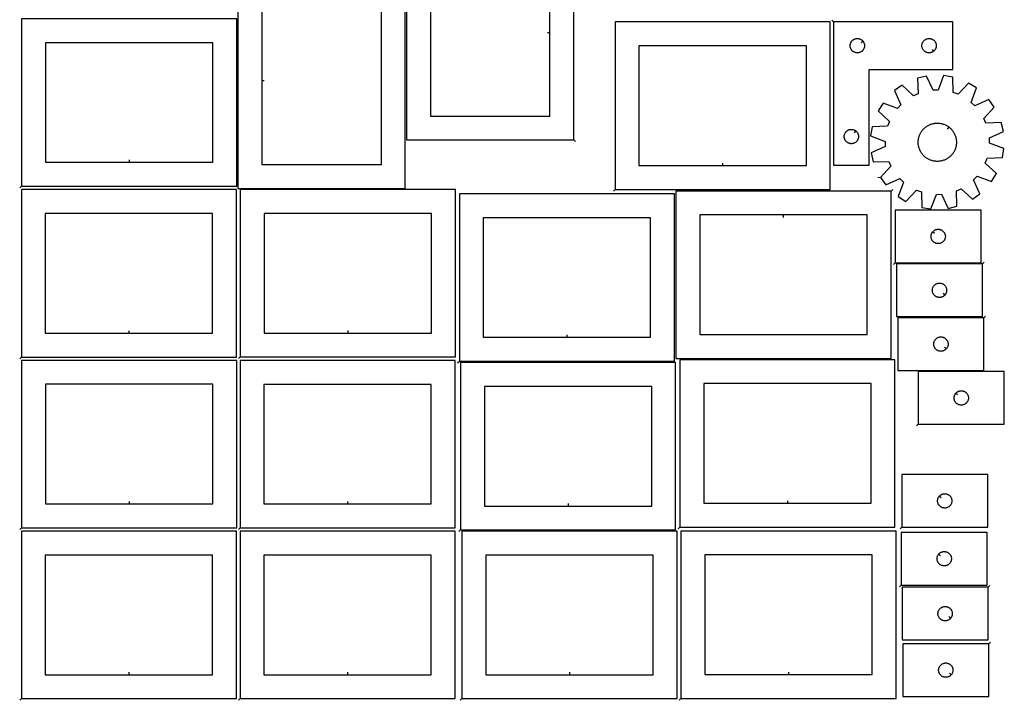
# Model space of a CAD drawing. Header units: millimetres. Extents: x 7 to 1243, y 8 to 2493.
# Tile 1 of 3: x 8 to 1243, y 8 to 862. Entities that reach past the tile are written whole.
import ezdxf

# ---------------------------------------------------------------- set-up
doc = ezdxf.new("R2010")
doc.units = ezdxf.units.MM
doc.layers.add('CUT', color=7, linetype='CONTINUOUS', true_color=0x000000)
doc.layers.add('LEADIN', color=1, linetype='CONTINUOUS', true_color=0xff0000)

msp = doc.modelspace()

# ---------------------------------------------------------------- linework, layer by layer
at = {"layer": 'CUT'}
for points in [[(703.331557, 711.102083), (703.331557, 981.102083), (493.331557, 981.102083), (493.331557, 711.102083)], [(673.331557, 846.102083), (673.331557, 951.102083), (523.331557, 951.102083), (523.331557, 741.102083), (673.331557, 741.102083)], [(281.796114, 920.372643), (281.796114, 650.372643), (491.796114, 650.372643), (491.796114, 920.372643)], [(311.796114, 785.372643), (311.796114, 680.372643), (461.796114, 680.372643), (461.796114, 890.372643), (311.796114, 890.372643)], [(10.276703, 653.127426), (280.276703, 653.127426), (280.276703, 863.127426), (10.276703, 863.127426)], [(755.040069, 649.128464), (1025.040069, 649.128464), (1025.040069, 859.128464), (755.040069, 859.128464)], [(1029.042286, 859.391209), (1029.042286, 679.391209), (1074.042286, 679.391209), (1074.042286, 799.391209), (1179.042286, 799.391209), (1179.042286, 859.391209)], [(145.276703, 683.127426), (250.276703, 683.127426), (250.276703, 833.127426), (40.276703, 833.127426), (40.276703, 683.127426)], [(890.040069, 679.128464), (995.040069, 679.128464), (995.040069, 829.128464), (785.040069, 829.128464), (785.040069, 679.128464)], [(1065.995656, 835.097692), (1066.182466, 834.870062), (1066.525513, 834.391341), (1066.836515, 833.891209), (1067.114141, 833.371807), (1067.357202, 832.83536), (1067.564658, 832.284164), (1067.735619, 831.720581), (1067.869354, 831.147022), (1067.96529, 830.565945), (1068.023017, 829.979837), (1068.042286, 829.391209), (1068.023017, 828.802581), (1067.96529, 828.216474), (1067.869354, 827.635396), (1067.735619, 827.061838), (1067.564658, 826.498254), (1067.357202, 825.947058), (1067.114141, 825.410611), (1066.836515, 824.891209), (1066.525513, 824.391077), (1066.182466, 823.912356), (1065.808845, 823.457097), (1065.406247, 823.027248), (1064.976399, 822.624651), (1064.521139, 822.251029), (1064.042418, 821.907983), (1063.542286, 821.596981), (1063.022885, 821.319355), (1062.486437, 821.076293), (1061.935242, 820.868838), (1061.371658, 820.697877), (1060.798099, 820.564142), (1060.217022, 820.468205), (1059.630915, 820.410479), (1059.042286, 820.391209), (1058.453658, 820.410479), (1057.867551, 820.468205), (1057.286473, 820.564142), (1056.712915, 820.697877), (1056.149331, 820.868838), (1055.598135, 821.076293), (1055.061688, 821.319355), (1054.542286, 821.596981), (1054.042154, 821.907983), (1053.563434, 822.251029), (1053.108174, 822.624651), (1052.678325, 823.027248), (1052.275728, 823.457097), (1051.902106, 823.912356), (1051.55906, 824.391077), (1051.248058, 824.891209), (1050.970432, 825.410611), (1050.727371, 825.947058), (1050.519915, 826.498254), (1050.348954, 827.061838), (1050.215219, 827.635396), (1050.119283, 828.216474), (1050.061556, 828.802581), (1050.042286, 829.391209), (1050.061556, 829.979837), (1050.119283, 830.565945), (1050.215219, 831.147022), (1050.348954, 831.720581), (1050.519915, 832.284164), (1050.727371, 832.83536), (1050.970432, 833.371807), (1051.248058, 833.891209), (1051.55906, 834.391341), (1051.902106, 834.870062), (1052.275728, 835.325322), (1052.678325, 835.75517), (1053.108174, 836.157767), (1053.563434, 836.531389), (1054.042154, 836.874436), (1054.542286, 837.185438), (1055.061688, 837.463064), (1055.598135, 837.706125), (1056.149331, 837.91358), (1056.712915, 838.084542), (1057.286473, 838.218277), (1057.867551, 838.314213), (1058.453658, 838.37194), (1059.042286, 838.391209), (1059.630915, 838.37194), (1060.217022, 838.314213), (1060.798099, 838.218277), (1061.371658, 838.084542), (1061.935242, 837.91358), (1062.486437, 837.706125), (1063.022885, 837.463064), (1063.542286, 837.185438), (1064.042418, 836.874436), (1064.521139, 836.531389), (1064.976399, 836.157767), (1065.406247, 835.75517), (1065.808845, 835.325322)], [(1154.748769, 822.43784), (1154.521139, 822.251029), (1154.042418, 821.907983), (1153.542286, 821.596981), (1153.022885, 821.319355), (1152.486437, 821.076293), (1151.935242, 820.868838), (1151.371658, 820.697877), (1150.798099, 820.564142), (1150.217022, 820.468205), (1149.630915, 820.410479), (1149.042286, 820.391209), (1148.453658, 820.410479), (1147.867551, 820.468205), (1147.286473, 820.564142), (1146.712915, 820.697877), (1146.149331, 820.868838), (1145.598135, 821.076293), (1145.061688, 821.319355), (1144.542286, 821.596981), (1144.042154, 821.907983), (1143.563434, 822.251029), (1143.108174, 822.624651), (1142.678325, 823.027248), (1142.275728, 823.457097), (1141.902106, 823.912356), (1141.55906, 824.391077), (1141.248058, 824.891209), (1140.970432, 825.410611), (1140.727371, 825.947058), (1140.519915, 826.498254), (1140.348954, 827.061838), (1140.215219, 827.635396), (1140.119283, 828.216474), (1140.061556, 828.802581), (1140.042286, 829.391209), (1140.061556, 829.979837), (1140.119283, 830.565945), (1140.215219, 831.147022), (1140.348954, 831.720581), (1140.519915, 832.284164), (1140.727371, 832.83536), (1140.970432, 833.371807), (1141.248058, 833.891209), (1141.55906, 834.391341), (1141.902106, 834.870062), (1142.275728, 835.325322), (1142.678325, 835.75517), (1143.108174, 836.157767), (1143.563434, 836.531389), (1144.042154, 836.874436), (1144.542286, 837.185438), (1145.061688, 837.463064), (1145.598135, 837.706125), (1146.149331, 837.91358), (1146.712915, 838.084542), (1147.286473, 838.218277), (1147.867551, 838.314213), (1148.453658, 838.37194), (1149.042286, 838.391209), (1149.630915, 838.37194), (1150.217022, 838.314213), (1150.798099, 838.218277), (1151.371658, 838.084542), (1151.935242, 837.91358), (1152.486437, 837.706125), (1153.022885, 837.463064), (1153.542286, 837.185438), (1154.042418, 836.874436), (1154.521139, 836.531389), (1154.976399, 836.157767), (1155.406247, 835.75517), (1155.808845, 835.325322), (1156.182466, 834.870062), (1156.525513, 834.391341), (1156.836515, 833.891209), (1157.114141, 833.371807), (1157.357202, 832.83536), (1157.564658, 832.284164), (1157.735619, 831.720581), (1157.869354, 831.147022), (1157.96529, 830.565945), (1158.023017, 829.979837), (1158.042286, 829.391209), (1158.023017, 828.802581), (1157.96529, 828.216474), (1157.869354, 827.635396), (1157.735619, 827.061838), (1157.564658, 826.498254), (1157.357202, 825.947058), (1157.114141, 825.410611), (1156.836515, 824.891209), (1156.525513, 824.391077), (1156.182466, 823.912356), (1155.808845, 823.457097), (1155.406247, 823.027248), (1154.976399, 822.624651)], [(1087.906412, 664.071651), (1094.628076, 654.6959), (1112.30302, 662.635596), (1116.996879, 658.241239), (1110.2381, 640.081908), (1120.036052, 633.992113), (1133.32718, 648.091344), (1139.345388, 645.82775), (1140.050366, 626.464242), (1151.432957, 624.587519), (1158.316816, 642.699805), (1164.743156, 642.911585), (1172.804564, 625.29182), (1184.038897, 627.913883), (1183.467482, 647.281792), (1189.323601, 649.936705), (1203.514163, 636.743132), (1212.889914, 643.464796), (1204.950217, 661.139739), (1209.344574, 665.833598), (1227.503906, 659.074819), (1233.593701, 668.872772), (1219.494469, 682.1639), (1221.758064, 688.182108), (1241.121572, 688.887086), (1242.998294, 700.269677), (1224.886009, 707.153536), (1224.674229, 713.579875), (1242.293994, 721.641283), (1239.671931, 732.875617), (1220.304022, 732.304202), (1217.649109, 738.160321), (1230.842682, 752.350883), (1224.121018, 761.726633), (1206.446074, 753.786937), (1201.752215, 758.181294), (1208.510994, 776.340626), (1198.713042, 782.430421), (1185.421914, 768.331189), (1179.403706, 770.594784), (1178.698728, 789.958291), (1167.316137, 791.835014), (1160.432278, 773.722728), (1154.005938, 773.510948), (1145.94453, 791.130713), (1134.710197, 788.50865), (1135.281612, 769.140741), (1129.425493, 766.485829), (1115.234931, 779.679401), (1105.85918, 772.957738), (1113.798877, 755.282794), (1109.40452, 750.588935), (1091.245188, 757.347714), (1085.155393, 747.549762), (1099.254624, 734.258633), (1096.99103, 728.240425), (1077.627522, 727.535448), (1075.750799, 716.152857), (1093.863085, 709.268997), (1094.074865, 702.842658), (1076.4551, 694.78125), (1079.077163, 683.546916), (1098.445072, 684.118331), (1101.099985, 678.262213)], [(1174.134916, 727.129296), (1174.520897, 726.828143), (1175.267648, 726.194852), (1175.987947, 725.531629), (1176.680594, 724.839578), (1177.344437, 724.11985), (1177.978372, 723.373645), (1178.581341, 722.602203), (1179.152343, 721.806809), (1179.690427, 720.988786), (1180.194697, 720.149497), (1180.664314, 719.290337), (1181.098497, 718.412738), (1181.496521, 717.518159), (1181.857727, 716.60809), (1182.181511, 715.684045), (1182.467335, 714.747562), (1182.714723, 713.8002), (1182.923264, 712.843536), (1183.092611, 711.879163), (1183.222481, 710.908684), (1183.312658, 709.933716), (1183.362993, 708.95588), (1183.373402, 707.976806), (1183.343866, 706.998122), (1183.274437, 706.021457), (1183.165228, 705.048436), (1183.016422, 704.08068), (1182.828266, 703.119799), (1182.601074, 702.167392), (1182.335224, 701.225045), (1182.031158, 700.294325), (1181.689383, 699.376782), (1181.310466, 698.473944), (1180.895039, 697.587312), (1180.443794, 696.718363), (1179.957481, 695.868543), (1179.436909, 695.039265), (1178.882946, 694.231912), (1178.296513, 693.447825), (1177.678586, 692.688311), (1177.030194, 691.954634), (1176.352416, 691.248013), (1175.64638, 690.569627), (1174.913261, 689.920603), (1174.154279, 689.302023), (1173.370698, 688.714915), (1172.563822, 688.160256), (1171.734994, 687.638971), (1170.885592, 687.151926), (1170.017032, 686.699932), (1169.130759, 686.283742), (1168.228247, 685.904048), (1167.310999, 685.561482), (1166.380541, 685.256615), (1165.438423, 684.989953), (1164.486212, 684.761941), (1163.525494, 684.572958), (1162.557866, 684.423318), (1161.58494, 684.313272), (1160.608335, 684.243001), (1159.629677, 684.212623), (1158.650594, 684.222188), (1157.672715, 684.271681), (1156.69767, 684.361019), (1155.72708, 684.490053), (1154.76256, 684.658569), (1153.805717, 684.866286), (1152.858143, 685.112858), (1151.921414, 685.397876), (1150.997091, 685.720864), (1150.086711, 686.081285), (1149.19179, 686.478539), (1148.313816, 686.911965), (1147.454253, 687.380842), (1146.614529, 687.884389), (1145.796044, 688.421768), (1145.000158, 688.992085), (1144.228197, 689.59439), (1143.481446, 690.227681), (1142.761147, 690.890905), (1142.0685, 691.582956), (1141.404656, 692.302683), (1140.770722, 693.048888), (1140.167753, 693.82033), (1139.59675, 694.615724), (1139.058667, 695.433747), (1138.554397, 696.273037), (1138.08478, 697.132196), (1137.650597, 698.009796), (1137.252572, 698.904374), (1136.891367, 699.814444), (1136.567583, 700.738489), (1136.281759, 701.674971), (1136.034371, 702.622333), (1135.82583, 703.578997), (1135.656483, 704.543371), (1135.526613, 705.513849), (1135.436436, 706.488818), (1135.386101, 707.466653), (1135.375692, 708.445727), (1135.405227, 709.424412), (1135.474657, 710.401077), (1135.583866, 711.374097), (1135.732672, 712.341853), (1135.920827, 713.302734), (1136.148019, 714.255141), (1136.41387, 715.197489), (1136.717936, 716.128208), (1137.059711, 717.045751), (1137.438628, 717.948589), (1137.854055, 718.835221), (1138.3053, 719.70417), (1138.791613, 720.553991), (1139.312185, 721.383268), (1139.866148, 722.190622), (1140.452581, 722.974708), (1141.070508, 723.734222), (1141.7189, 724.4679), (1142.396678, 725.17452), (1143.102714, 725.852906), (1143.835833, 726.50193), (1144.594814, 727.120511), (1145.378395, 727.707619), (1146.185272, 728.262277), (1147.0141, 728.783563), (1147.863501, 729.270607), (1148.732062, 729.722601), (1149.618335, 730.138791), (1150.520847, 730.518485), (1151.438095, 730.861051), (1152.368552, 731.165918), (1153.310671, 731.43258), (1154.262882, 731.660592), (1155.2236, 731.849575), (1156.191228, 731.999215), (1157.164154, 732.109262), (1158.140759, 732.179532), (1159.119417, 732.209911), (1160.0985, 732.200345), (1161.076378, 732.150852), (1162.051424, 732.061515), (1163.022014, 731.93248), (1163.986534, 731.763965), (1164.943377, 731.556248), (1165.890951, 731.309675), (1166.82768, 731.024658), (1167.752003, 730.70167), (1168.662383, 730.341249), (1169.557304, 729.943994), (1170.435278, 729.510568), (1171.294841, 729.041691), (1172.134565, 728.538144), (1172.95305, 728.000765), (1173.748936, 727.430448)], [(1057.248769, 722.344578), (1057.476399, 722.157767), (1057.906247, 721.75517), (1058.308845, 721.325322), (1058.682466, 720.870062), (1059.025513, 720.391341), (1059.336515, 719.891209), (1059.614141, 719.371807), (1059.857202, 718.83536), (1060.064658, 718.284164), (1060.235619, 717.720581), (1060.369354, 717.147022), (1060.46529, 716.565945), (1060.523017, 715.979837), (1060.542286, 715.391209), (1060.523017, 714.802581), (1060.46529, 714.216474), (1060.369354, 713.635396), (1060.235619, 713.061838), (1060.064658, 712.498254), (1059.857202, 711.947058), (1059.614141, 711.410611), (1059.336515, 710.891209), (1059.025513, 710.391077), (1058.682466, 709.912356), (1058.308845, 709.457097), (1057.906247, 709.027248), (1057.476399, 708.624651), (1057.021139, 708.251029), (1056.542418, 707.907983), (1056.042286, 707.596981), (1055.522885, 707.319355), (1054.986437, 707.076293), (1054.435242, 706.868838), (1053.871658, 706.697877), (1053.298099, 706.564142), (1052.717022, 706.468205), (1052.130915, 706.410479), (1051.542286, 706.391209), (1050.953658, 706.410479), (1050.367551, 706.468205), (1049.786473, 706.564142), (1049.212915, 706.697877), (1048.649331, 706.868838), (1048.098135, 707.076293), (1047.561688, 707.319355), (1047.042286, 707.596981), (1046.542154, 707.907983), (1046.063434, 708.251029), (1045.608174, 708.624651), (1045.178325, 709.027248), (1044.775728, 709.457097), (1044.402106, 709.912356), (1044.05906, 710.391077), (1043.748058, 710.891209), (1043.470432, 711.410611), (1043.227371, 711.947058), (1043.019915, 712.498254), (1042.848954, 713.061838), (1042.715219, 713.635396), (1042.619283, 714.216474), (1042.561556, 714.802581), (1042.542286, 715.391209), (1042.561556, 715.979837), (1042.619283, 716.565945), (1042.715219, 717.147022), (1042.848954, 717.720581), (1043.019915, 718.284164), (1043.227371, 718.83536), (1043.470432, 719.371807), (1043.748058, 719.891209), (1044.05906, 720.391341), (1044.402106, 720.870062), (1044.775728, 721.325322), (1045.178325, 721.75517), (1045.608174, 722.157767), (1046.063434, 722.531389), (1046.542154, 722.874436), (1047.042286, 723.185438), (1047.561688, 723.463064), (1048.098135, 723.706125), (1048.649331, 723.91358), (1049.212915, 724.084542), (1049.786473, 724.218277), (1050.367551, 724.314213), (1050.953658, 724.37194), (1051.542286, 724.391209), (1052.130915, 724.37194), (1052.717022, 724.314213), (1053.298099, 724.218277), (1053.871658, 724.084542), (1054.435242, 723.91358), (1054.986437, 723.706125), (1055.522885, 723.463064), (1056.042286, 723.185438), (1056.542418, 722.874436), (1057.021139, 722.531389)], [(10.142425, 438.720261), (280.142425, 438.720261), (280.142425, 648.720261), (10.142425, 648.720261)], [(284.632293, 438.85173), (554.632293, 438.85173), (554.632293, 648.85173), (284.632293, 648.85173)], [(559.652984, 433.523483), (829.652984, 433.523483), (829.652984, 643.523483), (559.652984, 643.523483)], [(1101.336999, 646.945885), (831.336999, 646.945885), (831.336999, 436.945885), (1101.336999, 436.945885)], [(145.142425, 468.720261), (250.142425, 468.720261), (250.142425, 618.720261), (40.142425, 618.720261), (40.142425, 468.720261)], [(419.632293, 468.85173), (524.632293, 468.85173), (524.632293, 618.85173), (314.632293, 618.85173), (314.632293, 468.85173)], [(1106.472335, 557.043092), (1214.472335, 557.043092), (1214.472335, 623.043092), (1106.472335, 623.043092)], [(694.652984, 463.523483), (799.652984, 463.523483), (799.652984, 613.523483), (589.652984, 613.523483), (589.652984, 463.523483)], [(966.336999, 616.945885), (861.336999, 616.945885), (861.336999, 466.945885), (1071.336999, 466.945885), (1071.336999, 616.945885)], [(1153.518965, 595.749574), (1153.705776, 595.977204), (1154.108374, 596.407053), (1154.538222, 596.80965), (1154.993482, 597.183272), (1155.472203, 597.526318), (1155.972335, 597.83732), (1156.491736, 598.114946), (1157.028184, 598.358008), (1157.579379, 598.565463), (1158.142963, 598.736424), (1158.716522, 598.870159), (1159.297599, 598.966096), (1159.883706, 599.023822), (1160.472335, 599.043092), (1161.060963, 599.023822), (1161.64707, 598.966096), (1162.228148, 598.870159), (1162.801706, 598.736424), (1163.36529, 598.565463), (1163.916485, 598.358008), (1164.452933, 598.114946), (1164.972335, 597.83732), (1165.472467, 597.526318), (1165.951187, 597.183272), (1166.406447, 596.80965), (1166.836296, 596.407053), (1167.238893, 595.977204), (1167.612515, 595.521945), (1167.955561, 595.043224), (1168.266563, 594.543092), (1168.544189, 594.02369), (1168.78725, 593.487243), (1168.994706, 592.936047), (1169.165667, 592.372463), (1169.299402, 591.798905), (1169.395338, 591.217828), (1169.453065, 590.63172), (1169.472335, 590.043092), (1169.453065, 589.454464), (1169.395338, 588.868356), (1169.299402, 588.287279), (1169.165667, 587.71372), (1168.994706, 587.150137), (1168.78725, 586.598941), (1168.544189, 586.062494), (1168.266563, 585.543092), (1167.955561, 585.04296), (1167.612515, 584.564239), (1167.238893, 584.108979), (1166.836296, 583.679131), (1166.406447, 583.276534), (1165.951187, 582.902912), (1165.472467, 582.559865), (1164.972335, 582.248863), (1164.452933, 581.971237), (1163.916485, 581.728176), (1163.36529, 581.520721), (1162.801706, 581.349759), (1162.228148, 581.216024), (1161.64707, 581.120088), (1161.060963, 581.062361), (1160.472335, 581.043092), (1159.883706, 581.062361), (1159.297599, 581.120088), (1158.716522, 581.216024), (1158.142963, 581.349759), (1157.579379, 581.520721), (1157.028184, 581.728176), (1156.491736, 581.971237), (1155.972335, 582.248863), (1155.472203, 582.559865), (1154.993482, 582.902912), (1154.538222, 583.276534), (1154.108374, 583.679131), (1153.705776, 584.108979), (1153.332155, 584.564239), (1152.989108, 585.04296), (1152.678106, 585.543092), (1152.40048, 586.062494), (1152.157419, 586.598941), (1151.949963, 587.150137), (1151.779002, 587.71372), (1151.645267, 588.287279), (1151.549331, 588.868356), (1151.491604, 589.454464), (1151.472335, 590.043092), (1151.491604, 590.63172), (1151.549331, 591.217828), (1151.645267, 591.798905), (1151.779002, 592.372463), (1151.949963, 592.936047), (1152.157419, 593.487243), (1152.40048, 594.02369), (1152.678106, 594.543092), (1152.989108, 595.043224), (1153.332155, 595.521945)], [(1216.122601, 555.471012), (1108.122601, 555.471012), (1108.122601, 489.471012), (1216.122601, 489.471012)], [(1169.07597, 516.76453), (1168.88916, 516.5369), (1168.486562, 516.107051), (1168.056714, 515.704454), (1167.601454, 515.330832), (1167.122733, 514.987786), (1166.622601, 514.676784), (1166.1032, 514.399158), (1165.566752, 514.156096), (1165.015557, 513.948641), (1164.451973, 513.77768), (1163.878414, 513.643945), (1163.297337, 513.548009), (1162.711229, 513.490282), (1162.122601, 513.471012), (1161.533973, 513.490282), (1160.947866, 513.548009), (1160.366788, 513.643945), (1159.79323, 513.77768), (1159.229646, 513.948641), (1158.67845, 514.156096), (1158.142003, 514.399158), (1157.622601, 514.676784), (1157.122469, 514.987786), (1156.643748, 515.330832), (1156.188489, 515.704454), (1155.75864, 516.107051), (1155.356043, 516.5369), (1154.982421, 516.992159), (1154.639375, 517.47088), (1154.328373, 517.971012), (1154.050747, 518.490414), (1153.807686, 519.026861), (1153.60023, 519.578057), (1153.429269, 520.141641), (1153.295534, 520.715199), (1153.199598, 521.296277), (1153.141871, 521.882384), (1153.122601, 522.471012), (1153.141871, 523.05964), (1153.199598, 523.645748), (1153.295534, 524.226825), (1153.429269, 524.800384), (1153.60023, 525.363967), (1153.807686, 525.915163), (1154.050747, 526.45161), (1154.328373, 526.971012), (1154.639375, 527.471144), (1154.982421, 527.949865), (1155.356043, 528.405125), (1155.75864, 528.834973), (1156.188489, 529.237571), (1156.643748, 529.611192), (1157.122469, 529.954239), (1157.622601, 530.265241), (1158.142003, 530.542867), (1158.67845, 530.785928), (1159.229646, 530.993383), (1159.79323, 531.164345), (1160.366788, 531.29808), (1160.947866, 531.394016), (1161.533973, 531.451743), (1162.122601, 531.471012), (1162.711229, 531.451743), (1163.297337, 531.394016), (1163.878414, 531.29808), (1164.451973, 531.164345), (1165.015557, 530.993383), (1165.566752, 530.785928), (1166.1032, 530.542867), (1166.622601, 530.265241), (1167.122733, 529.954239), (1167.601454, 529.611192), (1168.056714, 529.237571), (1168.486562, 528.834973), (1168.88916, 528.405125), (1169.262781, 527.949865), (1169.605828, 527.471144), (1169.91683, 526.971012), (1170.194456, 526.45161), (1170.437517, 525.915163), (1170.644972, 525.363967), (1170.815934, 524.800384), (1170.949669, 524.226825), (1171.045605, 523.645748), (1171.103332, 523.05964), (1171.122601, 522.471012), (1171.103332, 521.882384), (1171.045605, 521.296277), (1170.949669, 520.715199), (1170.815934, 520.141641), (1170.644972, 519.578057), (1170.437517, 519.026861), (1170.194456, 518.490414), (1169.91683, 517.971012), (1169.605828, 517.47088), (1169.262781, 516.992159)], [(1217.880864, 487.958012), (1109.880864, 487.958012), (1109.880864, 421.958012), (1217.880864, 421.958012)], [(1170.834233, 449.251529), (1170.647422, 449.023899), (1170.244825, 448.594051), (1169.814976, 448.191454), (1169.359717, 447.817832), (1168.880996, 447.474785), (1168.380864, 447.163783), (1167.861462, 446.886157), (1167.325015, 446.643096), (1166.773819, 446.435641), (1166.210235, 446.264679), (1165.636677, 446.130944), (1165.0556, 446.035008), (1164.469492, 445.977281), (1163.880864, 445.958012), (1163.292236, 445.977281), (1162.706128, 446.035008), (1162.125051, 446.130944), (1161.551493, 446.264679), (1160.987909, 446.435641), (1160.436713, 446.643096), (1159.900266, 446.886157), (1159.380864, 447.163783), (1158.880732, 447.474785), (1158.402011, 447.817832), (1157.946752, 448.191454), (1157.516903, 448.594051), (1157.114306, 449.023899), (1156.740684, 449.479159), (1156.397637, 449.95788), (1156.086635, 450.458012), (1155.809009, 450.977414), (1155.565948, 451.513861), (1155.358493, 452.065057), (1155.187532, 452.62864), (1155.053796, 453.202199), (1154.95786, 453.783276), (1154.900134, 454.369384), (1154.880864, 454.958012), (1154.900134, 455.54664), (1154.95786, 456.132748), (1155.053796, 456.713825), (1155.187532, 457.287383), (1155.358493, 457.850967), (1155.565948, 458.402163), (1155.809009, 458.93861), (1156.086635, 459.458012), (1156.397637, 459.958144), (1156.740684, 460.436865), (1157.114306, 460.892124), (1157.516903, 461.321973), (1157.946752, 461.72457), (1158.402011, 462.098192), (1158.880732, 462.441238), (1159.380864, 462.75224), (1159.900266, 463.029866), (1160.436713, 463.272928), (1160.987909, 463.480383), (1161.551493, 463.651344), (1162.125051, 463.785079), (1162.706128, 463.881016), (1163.292236, 463.938742), (1163.880864, 463.958012), (1164.469492, 463.938742), (1165.0556, 463.881016), (1165.636677, 463.785079), (1166.210235, 463.651344), (1166.773819, 463.480383), (1167.325015, 463.272928), (1167.861462, 463.029866), (1168.380864, 462.75224), (1168.880996, 462.441238), (1169.359717, 462.098192), (1169.814976, 461.72457), (1170.244825, 461.321973), (1170.647422, 460.892124), (1171.021044, 460.436865), (1171.36409, 459.958144), (1171.675093, 459.458012), (1171.952719, 458.93861), (1172.19578, 458.402163), (1172.403235, 457.850967), (1172.574196, 457.287383), (1172.707931, 456.713825), (1172.803868, 456.132748), (1172.861594, 455.54664), (1172.880864, 454.958012), (1172.861594, 454.369384), (1172.803868, 453.783276), (1172.707931, 453.202199), (1172.574196, 452.62864), (1172.403235, 452.065057), (1172.19578, 451.513861), (1171.952719, 450.977414), (1171.675093, 450.458012), (1171.36409, 449.95788), (1171.021044, 449.479159)], [(10.276703, 224.549545), (280.276703, 224.549545), (280.276703, 434.549545), (10.276703, 434.549545)], [(284.488311, 224.444565), (554.488311, 224.444565), (554.488311, 434.444565), (284.488311, 434.444565)], [(836.22351, 225.344162), (1106.22351, 225.344162), (1106.22351, 435.344162), (836.22351, 435.344162)], [(561.081939, 221.748825), (831.081939, 221.748825), (831.081939, 431.748825), (561.081939, 431.748825)], [(1135.436793, 354.394959), (1243.436793, 354.394959), (1243.436793, 420.394959), (1135.436793, 420.394959)], [(145.276703, 254.549545), (250.276703, 254.549545), (250.276703, 404.549545), (40.276703, 404.549545), (40.276703, 254.549545)], [(419.488311, 254.444565), (524.488311, 254.444565), (524.488311, 404.444565), (314.488311, 404.444565), (314.488311, 254.444565)], [(696.081939, 251.748825), (801.081939, 251.748825), (801.081939, 401.748825), (591.081939, 401.748825), (591.081939, 251.748825)], [(971.22351, 255.344162), (1076.22351, 255.344162), (1076.22351, 405.344162), (866.22351, 405.344162), (866.22351, 255.344162)], [(1182.483424, 393.101442), (1182.670235, 393.329072), (1183.072832, 393.75892), (1183.502681, 394.161518), (1183.95794, 394.53514), (1184.436661, 394.878186), (1184.936793, 395.189188), (1185.456195, 395.466814), (1185.992642, 395.709875), (1186.543838, 395.917331), (1187.107422, 396.088292), (1187.68098, 396.222027), (1188.262057, 396.317963), (1188.848165, 396.37569), (1189.436793, 396.394959), (1190.025421, 396.37569), (1190.611529, 396.317963), (1191.192606, 396.222027), (1191.766164, 396.088292), (1192.329748, 395.917331), (1192.880944, 395.709875), (1193.417391, 395.466814), (1193.936793, 395.189188), (1194.436925, 394.878186), (1194.915646, 394.53514), (1195.370905, 394.161518), (1195.800754, 393.75892), (1196.203351, 393.329072), (1196.576973, 392.873812), (1196.92002, 392.395092), (1197.231022, 391.894959), (1197.508648, 391.375558), (1197.751709, 390.83911), (1197.959164, 390.287915), (1198.130126, 389.724331), (1198.263861, 389.150772), (1198.359797, 388.569695), (1198.417523, 387.983588), (1198.436793, 387.394959), (1198.417523, 386.806331), (1198.359797, 386.220224), (1198.263861, 385.639147), (1198.130126, 385.065588), (1197.959164, 384.502004), (1197.751709, 383.950809), (1197.508648, 383.414361), (1197.231022, 382.894959), (1196.92002, 382.394827), (1196.576973, 381.916107), (1196.203351, 381.460847), (1195.800754, 381.030998), (1195.370905, 380.628401), (1194.915646, 380.254779), (1194.436925, 379.911733), (1193.936793, 379.600731), (1193.417391, 379.323105), (1192.880944, 379.080044), (1192.329748, 378.872588), (1191.766164, 378.701627), (1191.192606, 378.567892), (1190.611529, 378.471956), (1190.025421, 378.414229), (1189.436793, 378.394959), (1188.848165, 378.414229), (1188.262057, 378.471956), (1187.68098, 378.567892), (1187.107422, 378.701627), (1186.543838, 378.872588), (1185.992642, 379.080044), (1185.456195, 379.323105), (1184.936793, 379.600731), (1184.436661, 379.911733), (1183.95794, 380.254779), (1183.502681, 380.628401), (1183.072832, 381.030998), (1182.670235, 381.460847), (1182.296613, 381.916107), (1181.953567, 382.394827), (1181.642564, 382.894959), (1181.364938, 383.414361), (1181.121877, 383.950809), (1180.914422, 384.502004), (1180.743461, 385.065588), (1180.609726, 385.639147), (1180.513789, 386.220224), (1180.456063, 386.806331), (1180.436793, 387.394959), (1180.456063, 387.983588), (1180.513789, 388.569695), (1180.609726, 389.150772), (1180.743461, 389.724331), (1180.914422, 390.287915), (1181.121877, 390.83911), (1181.364938, 391.375558), (1181.642564, 391.894959), (1181.953567, 392.395092), (1182.296613, 392.873812)], [(1114.684508, 225.240586), (1222.684508, 225.240586), (1222.684508, 291.240586), (1114.684508, 291.240586)], [(1161.731139, 263.947069), (1161.91795, 264.174699), (1162.320547, 264.604547), (1162.750396, 265.007145), (1163.205655, 265.380766), (1163.684376, 265.723813), (1164.184508, 266.034815), (1164.70391, 266.312441), (1165.240357, 266.555502), (1165.791553, 266.762957), (1166.355137, 266.933919), (1166.928695, 267.067654), (1167.509772, 267.16359), (1168.09588, 267.221317), (1168.684508, 267.240586), (1169.273136, 267.221317), (1169.859244, 267.16359), (1170.440321, 267.067654), (1171.013879, 266.933919), (1171.577463, 266.762957), (1172.128659, 266.555502), (1172.665106, 266.312441), (1173.184508, 266.034815), (1173.68464, 265.723813), (1174.163361, 265.380766), (1174.61862, 265.007145), (1175.048469, 264.604547), (1175.451066, 264.174699), (1175.824688, 263.719439), (1176.167735, 263.240718), (1176.478737, 262.740586), (1176.756363, 262.221184), (1176.999424, 261.684737), (1177.206879, 261.133541), (1177.377841, 260.569958), (1177.511576, 259.996399), (1177.607512, 259.415322), (1177.665238, 258.829214), (1177.684508, 258.240586), (1177.665238, 257.651958), (1177.607512, 257.065851), (1177.511576, 256.484773), (1177.377841, 255.911215), (1177.206879, 255.347631), (1176.999424, 254.796435), (1176.756363, 254.259988), (1176.478737, 253.740586), (1176.167735, 253.240454), (1175.824688, 252.761733), (1175.451066, 252.306474), (1175.048469, 251.876625), (1174.61862, 251.474028), (1174.163361, 251.100406), (1173.68464, 250.75736), (1173.184508, 250.446358), (1172.665106, 250.168732), (1172.128659, 249.92567), (1171.577463, 249.718215), (1171.013879, 249.547254), (1170.440321, 249.413519), (1169.859244, 249.317583), (1169.273136, 249.259856), (1168.684508, 249.240586), (1168.09588, 249.259856), (1167.509772, 249.317583), (1166.928695, 249.413519), (1166.355137, 249.547254), (1165.791553, 249.718215), (1165.240357, 249.92567), (1164.70391, 250.168732), (1164.184508, 250.446358), (1163.684376, 250.75736), (1163.205655, 251.100406), (1162.750396, 251.474028), (1162.320547, 251.876625), (1161.91795, 252.306474), (1161.544328, 252.761733), (1161.201282, 253.240454), (1160.890279, 253.740586), (1160.612653, 254.259988), (1160.369592, 254.796435), (1160.162137, 255.347631), (1159.991176, 255.911215), (1159.857441, 256.484773), (1159.761504, 257.065851), (1159.703778, 257.651958), (1159.684508, 258.240586), (1159.703778, 258.829214), (1159.761504, 259.415322), (1159.857441, 259.996399), (1159.991176, 260.569958), (1160.162137, 261.133541), (1160.369592, 261.684737), (1160.612653, 262.221184), (1160.890279, 262.740586), (1161.201282, 263.240718), (1161.544328, 263.719439)], [(10.142425, 10.142448), (280.142425, 10.142448), (280.142425, 220.142448), (10.142425, 220.142448)], [(284.478729, 10.142448), (554.478729, 10.142448), (554.478729, 220.142448), (284.478729, 220.142448)], [(562.887787, 10.142448), (832.887787, 10.142448), (832.887787, 220.142448), (562.887787, 220.142448)], [(837.722992, 10.352539), (1107.722992, 10.352539), (1107.722992, 220.352539), (837.722992, 220.352539)], [(1114.07733, 152.669374), (1222.07733, 152.669374), (1222.07733, 218.669374), (1114.07733, 218.669374)], [(145.142425, 40.142448), (250.142425, 40.142448), (250.142425, 190.142448), (40.142425, 190.142448), (40.142425, 40.142448)], [(419.478729, 40.142448), (524.478729, 40.142448), (524.478729, 190.142448), (314.478729, 190.142448), (314.478729, 40.142448)], [(697.887787, 40.142448), (802.887787, 40.142448), (802.887787, 190.142448), (592.887787, 190.142448), (592.887787, 40.142448)], [(972.722992, 40.352539), (1077.722992, 40.352539), (1077.722992, 190.352539), (867.722992, 190.352539), (867.722992, 40.352539)], [(1161.123961, 191.375856), (1161.310772, 191.603486), (1161.713369, 192.033335), (1162.143218, 192.435932), (1162.598477, 192.809554), (1163.077198, 193.1526), (1163.57733, 193.463602), (1164.096732, 193.741228), (1164.633179, 193.984289), (1165.184375, 194.191745), (1165.747959, 194.362706), (1166.321517, 194.496441), (1166.902595, 194.592377), (1167.488702, 194.650104), (1168.07733, 194.669374), (1168.665958, 194.650104), (1169.252066, 194.592377), (1169.833143, 194.496441), (1170.406702, 194.362706), (1170.970286, 194.191745), (1171.521481, 193.984289), (1172.057929, 193.741228), (1172.57733, 193.463602), (1173.077462, 193.1526), (1173.556183, 192.809554), (1174.011443, 192.435932), (1174.441291, 192.033335), (1174.843889, 191.603486), (1175.21751, 191.148226), (1175.560557, 190.669506), (1175.871559, 190.169374), (1176.149185, 189.649972), (1176.392246, 189.113524), (1176.599702, 188.562329), (1176.770663, 187.998745), (1176.904398, 187.425186), (1177.000334, 186.844109), (1177.058061, 186.258002), (1177.07733, 185.669374), (1177.058061, 185.080745), (1177.000334, 184.494638), (1176.904398, 183.913561), (1176.770663, 183.340002), (1176.599702, 182.776418), (1176.392246, 182.225223), (1176.149185, 181.688775), (1175.871559, 181.169374), (1175.560557, 180.669241), (1175.21751, 180.190521), (1174.843889, 179.735261), (1174.441291, 179.305412), (1174.011443, 178.902815), (1173.556183, 178.529193), (1173.077462, 178.186147), (1172.57733, 177.875145), (1172.057929, 177.597519), (1171.521481, 177.354458), (1170.970286, 177.147002), (1170.406702, 176.976041), (1169.833143, 176.842306), (1169.252066, 176.74637), (1168.665958, 176.688643), (1168.07733, 176.669374), (1167.488702, 176.688643), (1166.902595, 176.74637), (1166.321517, 176.842306), (1165.747959, 176.976041), (1165.184375, 177.147002), (1164.633179, 177.354458), (1164.096732, 177.597519), (1163.57733, 177.875145), (1163.077198, 178.186147), (1162.598477, 178.529193), (1162.143218, 178.902815), (1161.713369, 179.305412), (1161.310772, 179.735261), (1160.93715, 180.190521), (1160.594104, 180.669241), (1160.283102, 181.169374), (1160.005476, 181.688775), (1159.762415, 182.225223), (1159.554959, 182.776418), (1159.383998, 183.340002), (1159.250263, 183.913561), (1159.154327, 184.494638), (1159.0966, 185.080745), (1159.07733, 185.669374), (1159.0966, 186.258002), (1159.154327, 186.844109), (1159.250263, 187.425186), (1159.383998, 187.998745), (1159.554959, 188.562329), (1159.762415, 189.113524), (1160.005476, 189.649972), (1160.283102, 190.169374), (1160.594104, 190.669506), (1160.93715, 191.148226)], [(1223.172108, 149.768826), (1115.172108, 149.768826), (1115.172108, 83.768826), (1223.172108, 83.768826)], [(1176.125478, 111.062343), (1175.938667, 110.834713), (1175.53607, 110.404865), (1175.106221, 110.002267), (1174.650961, 109.628646), (1174.172241, 109.285599), (1173.672108, 108.974597), (1173.152707, 108.696971), (1172.616259, 108.45391), (1172.065064, 108.246455), (1171.50148, 108.075493), (1170.927921, 107.941758), (1170.346844, 107.845822), (1169.760737, 107.788095), (1169.172108, 107.768826), (1168.58348, 107.788095), (1167.997373, 107.845822), (1167.416296, 107.941758), (1166.842737, 108.075493), (1166.279153, 108.246455), (1165.727958, 108.45391), (1165.19151, 108.696971), (1164.672108, 108.974597), (1164.171976, 109.285599), (1163.693256, 109.628646), (1163.237996, 110.002267), (1162.808147, 110.404865), (1162.40555, 110.834713), (1162.031928, 111.289973), (1161.688882, 111.768694), (1161.37788, 112.268826), (1161.100254, 112.788227), (1160.857193, 113.324675), (1160.649737, 113.87587), (1160.478776, 114.439454), (1160.345041, 115.013013), (1160.249105, 115.59409), (1160.191378, 116.180198), (1160.172108, 116.768826), (1160.191378, 117.357454), (1160.249105, 117.943561), (1160.345041, 118.524639), (1160.478776, 119.098197), (1160.649737, 119.661781), (1160.857193, 120.212977), (1161.100254, 120.749424), (1161.37788, 121.268826), (1161.688882, 121.768958), (1162.031928, 122.247679), (1162.40555, 122.702938), (1162.808147, 123.132787), (1163.237996, 123.535384), (1163.693256, 123.909006), (1164.171976, 124.252052), (1164.672108, 124.563054), (1165.19151, 124.84068), (1165.727958, 125.083741), (1166.279153, 125.291197), (1166.842737, 125.462158), (1167.416296, 125.595893), (1167.997373, 125.691829), (1168.58348, 125.749556), (1169.172108, 125.768826), (1169.760737, 125.749556), (1170.346844, 125.691829), (1170.927921, 125.595893), (1171.50148, 125.462158), (1172.065064, 125.291197), (1172.616259, 125.083741), (1173.152707, 124.84068), (1173.672108, 124.563054), (1174.172241, 124.252052), (1174.650961, 123.909006), (1175.106221, 123.535384), (1175.53607, 123.132787), (1175.938667, 122.702938), (1176.312289, 122.247679), (1176.655335, 121.768958), (1176.966337, 121.268826), (1177.243963, 120.749424), (1177.487024, 120.212977), (1177.69448, 119.661781), (1177.865441, 119.098197), (1177.999176, 118.524639), (1178.095112, 117.943561), (1178.152839, 117.357454), (1178.172108, 116.768826), (1178.152839, 116.180198), (1178.095112, 115.59409), (1177.999176, 115.013013), (1177.865441, 114.439454), (1177.69448, 113.87587), (1177.487024, 113.324675), (1177.243963, 112.788227), (1176.966337, 112.268826), (1176.655335, 111.768694), (1176.312289, 111.289973)], [(1224.011205, 78.885739), (1116.011205, 78.885739), (1116.011205, 12.885739), (1224.011205, 12.885739)], [(1176.964574, 40.179256), (1176.777763, 39.951626), (1176.375166, 39.521777), (1175.945317, 39.11918), (1175.490057, 38.745558), (1175.011337, 38.402512), (1174.511205, 38.09151), (1173.991803, 37.813884), (1173.455355, 37.570823), (1172.90416, 37.363367), (1172.340576, 37.192406), (1171.767017, 37.058671), (1171.18594, 36.962735), (1170.599833, 36.905008), (1170.011205, 36.885739), (1169.422576, 36.905008), (1168.836469, 36.962735), (1168.255392, 37.058671), (1167.681833, 37.192406), (1167.118249, 37.363367), (1166.567054, 37.570823), (1166.030606, 37.813884), (1165.511205, 38.09151), (1165.011072, 38.402512), (1164.532352, 38.745558), (1164.077092, 39.11918), (1163.647244, 39.521777), (1163.244646, 39.951626), (1162.871024, 40.406886), (1162.527978, 40.885606), (1162.216976, 41.385739), (1161.93935, 41.90514), (1161.696289, 42.441588), (1161.488833, 42.992783), (1161.317872, 43.556367), (1161.184137, 44.129926), (1161.088201, 44.711003), (1161.030474, 45.29711), (1161.011205, 45.885739), (1161.030474, 46.474367), (1161.088201, 47.060474), (1161.184137, 47.641551), (1161.317872, 48.21511), (1161.488833, 48.778694), (1161.696289, 49.329889), (1161.93935, 49.866337), (1162.216976, 50.385739), (1162.527978, 50.885871), (1162.871024, 51.364591), (1163.244646, 51.819851), (1163.647244, 52.2497), (1164.077092, 52.652297), (1164.532352, 53.025919), (1165.011072, 53.368965), (1165.511205, 53.679967), (1166.030606, 53.957593), (1166.567054, 54.200654), (1167.118249, 54.40811), (1167.681833, 54.579071), (1168.255392, 54.712806), (1168.836469, 54.808742), (1169.422576, 54.866469), (1170.011205, 54.885739), (1170.599833, 54.866469), (1171.18594, 54.808742), (1171.767017, 54.712806), (1172.340576, 54.579071), (1172.90416, 54.40811), (1173.455355, 54.200654), (1173.991803, 53.957593), (1174.511205, 53.679967), (1175.011337, 53.368965), (1175.490057, 53.025919), (1175.945317, 52.652297), (1176.375166, 52.2497), (1176.777763, 51.819851), (1177.151385, 51.364591), (1177.494431, 50.885871), (1177.805433, 50.385739), (1178.083059, 49.866337), (1178.32612, 49.329889), (1178.533576, 48.778694), (1178.704537, 48.21511), (1178.838272, 47.641551), (1178.934208, 47.060474), (1178.991935, 46.474367), (1179.011205, 45.885739), (1178.991935, 45.29711), (1178.934208, 44.711003), (1178.838272, 44.129926), (1178.704537, 43.556367), (1178.533576, 42.992783), (1178.32612, 42.441588), (1178.083059, 41.90514), (1177.805433, 41.385739), (1177.494431, 40.885606), (1177.151385, 40.406886)]]:
    msp.add_lwpolyline(points, close=True, dxfattribs=at)
at = {"layer": 'LEADIN'}
for p, q in [((1026.920966, 861.51253), (1029.042286, 859.391209)), ((670.331557, 846.102083), (673.331557, 846.102083)), ((1063.676624, 833.194512), (1065.995656, 835.097692)), ((1152.845589, 824.756871), (1154.748769, 822.43784)), ((314.796114, 785.372643), (311.796114, 785.372643)), ((1055.345589, 720.025547), (1057.248769, 722.344578)), ((1172.289486, 724.76405), (1174.134916, 727.129296)), ((705.452877, 708.980763), (703.331557, 711.102083)), ((145.276703, 686.127426), (145.276703, 683.127426)), ((890.040069, 682.128464), (890.040069, 679.128464)), ((1084.946376, 664.559691), (1087.906412, 664.071651)), ((8.155382, 651.006106), (10.276703, 653.127426)), ((752.918749, 647.007143), (755.040069, 649.128464)), ((1103.45832, 649.067205), (1101.336999, 646.945885)), ((966.336999, 613.945885), (966.336999, 616.945885)), ((1155.837997, 593.846395), (1153.518965, 595.749574)), ((1104.351014, 554.921771), (1106.472335, 557.043092)), ((1218.243922, 557.592333), (1216.122601, 555.471012)), ((1166.756939, 518.66771), (1169.07597, 516.76453)), ((1220.002184, 490.079332), (1217.880864, 487.958012)), ((145.142425, 471.720261), (145.142425, 468.720261)), ((419.632293, 471.85173), (419.632293, 468.85173)), ((694.652984, 466.523483), (694.652984, 463.523483)), ((1168.515202, 451.154709), (1170.834233, 449.251529)), ((8.021105, 436.59894), (10.142425, 438.720261)), ((282.510973, 436.73041), (284.632293, 438.85173)), ((557.531664, 431.402163), (559.652984, 433.523483)), ((1184.802455, 391.198262), (1182.483424, 393.101442)), ((1133.315473, 352.273639), (1135.436793, 354.394959)), ((1164.05017, 262.043889), (1161.731139, 263.947069)), ((145.276703, 257.549545), (145.276703, 254.549545)), ((419.488311, 257.444565), (419.488311, 254.444565)), ((696.081939, 254.748825), (696.081939, 251.748825)), ((971.22351, 258.344162), (971.22351, 255.344162)), ((8.155382, 222.428225), (10.276703, 224.549545)), ((282.366991, 222.323244), (284.488311, 224.444565)), ((834.10219, 223.222842), (836.22351, 225.344162)), ((1112.563188, 223.119266), (1114.684508, 225.240586)), ((558.960619, 219.627505), (561.081939, 221.748825)), ((1163.442993, 189.472676), (1161.123961, 191.375856)), ((1111.95601, 150.548053), (1114.07733, 152.669374)), ((1225.293429, 151.890146), (1223.172108, 149.768826)), ((1173.806446, 112.965523), (1176.125478, 111.062343)), ((1226.132525, 81.007059), (1224.011205, 78.885739)), ((145.142425, 43.142448), (145.142425, 40.142448)), ((419.478729, 43.142448), (419.478729, 40.142448)), ((697.887787, 43.142448), (697.887787, 40.142448)), ((972.722992, 43.352539), (972.722992, 40.352539)), ((1174.645542, 42.082436), (1176.964574, 40.179256)), ((8.021105, 8.021128), (10.142425, 10.142448)), ((282.357409, 8.021128), (284.478729, 10.142448)), ((560.766466, 8.021128), (562.887787, 10.142448)), ((835.601671, 8.231219), (837.722992, 10.352539))]:
    msp.add_line(p, q, dxfattribs=at)

doc.saveas('drawing.dxf')
